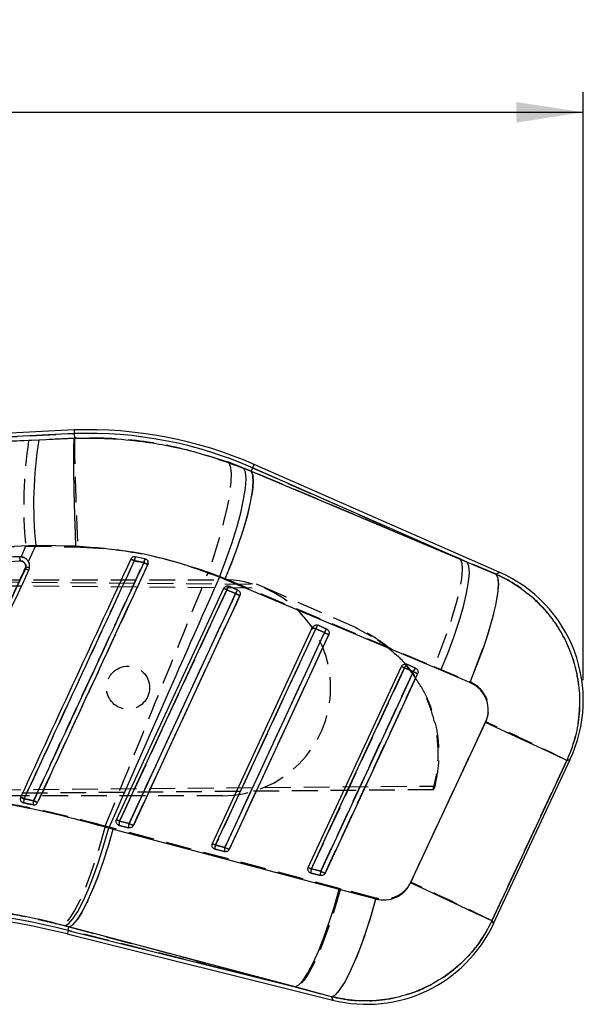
# Model space of a CAD drawing. Extents: x 44 to 619, y 29 to 390.
# Tile 11 of 13: x 323 to 365, y 317 to 390. Entities that reach past the tile are written whole.
import ezdxf

# ---------------------------------------------------------------- set-up
doc = ezdxf.new("R2010")
doc.units = 0
doc.header["$LTSCALE"] = 1.5
doc.linetypes.add('HIDDEN', pattern=[1.905, 1.27, -0.635])
doc.layers.get('0').update_dxf_attribs({"linetype": 'CONTINUOUS'})
doc.styles.add('SLDTEXTSTYLE0', font='TXT', dxfattribs={"width": 0.75})
doc.dimstyles.new('SLDDIMSTYLE1', dxfattribs={"dimtxt": 5.25, "dimasz": 4.953, "dimexe": 0, "dimexo": 0.0625, "dimgap": 1.3125, "dimtad": 1, "dimdec": 0, "dimrnd": 1e-09, "dimzin": 12, "dimtxsty": 'SLDTEXTSTYLE0', "dimsah": 1, "dimcen": 0.09, "dimazin": 3, "dimtfac": 1, "dimtdec": 0, "dimtofl": 0, "dimtmove": 0, "dimatfit": 3, "dimtolj": 1, "dimtzin": 12})

# ---------------------------------------------------------------- blocks, each defined once
blk = doc.blocks.new('_D_1')
at = {"color": 179, "linetype": 'CONTINUOUS'}
for p, q in [((83.985, 344.171), (83.984, 384.682)), ((365.185, 341.128), (365.185, 384.686)), ((83.984, 383.182), (365.185, 383.186))]:
    blk.add_line(p, q, dxfattribs=at)
for points in [[(83.984, 383.182), (88.937, 382.42), (88.937, 383.944)], [(365.185, 383.186), (360.232, 383.948), (360.232, 382.424)]]:
    blk.add_solid(points, dxfattribs=at)
at = {"color": 179, "linetype": 'CONTINUOUS', "insert": (211.351, 389.951, 0.1), "char_height": 5.25, "attachment_point": 1, "rotation": 0.0009, "style": 'SLDTEXTSTYLE0'}
blk.add_mtext('281', dxfattribs=at)

msp = doc.modelspace()

# ---------------------------------------------------------------- linework, layer by layer
at = {"color": 7, "linetype": 'CONTINUOUS'}
for p, q in [((327.496063, 359.654741), (269.84179, 356.637178)), ((327.496063, 359.654741), (327.507865, 359.383849)), ((327.507865, 359.383849), (276.200842, 356.698493)), ((324.872416, 358.917346), (327.522602, 359.043842)), ((327.507865, 359.383849), (327.522647, 359.044207)), ((327.522602, 359.043842), (327.522647, 359.044207)), ((340.038669, 356.827805), (340.594243, 356.597813)), ((340.705093, 356.850015), (340.594243, 356.597813)), ((356.586766, 349.869441), (340.705093, 356.850015)), ((358.998146, 349.105725), (340.814199, 357.098235)), ((340.594243, 356.597813), (356.586766, 349.869441)), ((324.106995, 349.910719), (324.654598, 351.09653)), ((327.629056, 351.04169), (324.654598, 351.09653)), ((332.738321, 350.110369), (332.023766, 350.256072)), ((332.799074, 350.090265), (332.738321, 350.110369)), ((323.919412, 349.50451), (323.883895, 349.375771)), ((356.586766, 349.869441), (358.720031, 348.975319)), ((338.656124, 348.582709), (338.250067, 348.748792)), ((330.630813, 330.787712), (338.569042, 347.927658)), ((354.647424, 341.853214), (338.656124, 348.582709)), ((338.947889, 348.086404), (338.967245, 348.078704)), ((338.967245, 348.078704), (339.61488, 347.794045)), ((338.795971, 347.822556), (339.443606, 347.537899)), ((337.73027, 329.017099), (345.149066, 345.035497)), ((345.528018, 345.194208), (345.54727, 345.186543)), ((345.54727, 345.186543), (346.194904, 344.901884)), ((345.376011, 344.93041), (346.023645, 344.645754)), ((344.829735, 327.246487), (351.729091, 342.143336)), ((351.956051, 342.03827), (351.729091, 342.143336)), ((352.108192, 342.301996), (352.127295, 342.29438)), ((352.127295, 342.29438), (352.774929, 342.009721)), ((351.956051, 342.03827), (352.603685, 341.753613)), ((356.778529, 340.954693), (354.647424, 341.853214)), ((352.402266, 326.105605), (357.942935, 337.991104)), ((358.542156, 323.088593), (364.214983, 335.251839)), ((323.661942, 332.06602), (323.74895, 332.033569)), ((330.830936, 330.365303), (330.754776, 330.39609)), ((331.556458, 330.508356), (330.857698, 330.682626)), ((330.051866, 330.178974), (330.386352, 330.090858)), ((330.386352, 330.090858), (347.119969, 325.636218)), ((331.529696, 330.191032), (330.830936, 330.365303)), ((337.930393, 328.594693), (337.854143, 328.62553)), ((338.629153, 328.420422), (337.930393, 328.594693)), ((338.655915, 328.737764), (337.95717, 328.912033)), ((345.05662, 327.141449), (344.829735, 327.246487)), ((345.029857, 326.824083), (344.953474, 326.854994)), ((345.728617, 326.649813), (345.029857, 326.824083)), ((345.75538, 326.967181), (345.05662, 327.141449)), ((347.119969, 325.636218), (349.83195, 324.91613)), ((327.111099, 322.852386), (326.816563, 322.930628)), ((327.045452, 322.589173), (327.111099, 322.852386)), ((327.045452, 322.589173), (343.844678, 318.399431)), ((343.844678, 318.399431), (327.111099, 322.852386)), ((326.979842, 322.326092), (346.654143, 317.419304)), ((346.555304, 317.674613), (343.844678, 318.399431))]:
    msp.add_line(p, q, dxfattribs=at)
at = {"color": 7, "linetype": 'HIDDEN'}
for p, q in [((275.721472, 356.673403), (327.507865, 359.383849)), ((324.125882, 358.878667), (275.721472, 356.673403)), ((327.522684, 359.043067), (324.125882, 358.878667)), ((327.522692, 359.043239), (327.522684, 359.043067)), ((340.599429, 356.609611), (338.912707, 357.268563)), ((340.705093, 356.850015), (340.599429, 356.609611)), ((340.705093, 356.850015), (356.066834, 350.097975)), ((356.066834, 350.097975), (340.599429, 356.609611)), ((323.905412, 351.050044), (323.57001, 350.262027)), ((323.905412, 351.050044), (327.757102, 350.994095)), ((323.402304, 350.263409), (323.465396, 350.265799)), ((323.774215, 350.207768), (323.835518, 350.172322)), ((358.730491, 348.980226), (356.066834, 350.097975)), ((323.499944, 349.952435), (323.437151, 349.949917)), ((324.083213, 349.947203), (324.164707, 349.766623)), ((264.358554, 348.90678), (341.002416, 348.232659)), ((337.432336, 349.129908), (338.664945, 348.65411)), ((338.664945, 348.65411), (354.128432, 342.138777)), ((264.484897, 348.568222), (338.483583, 348.563144)), ((264.484901, 348.607659), (341.639605, 347.952588)), ((338.966917, 348.078812), (338.937056, 348.090051)), ((339.614552, 347.794153), (338.966917, 348.078812)), ((341.639605, 347.952588), (341.002416, 348.232659)), ((348.441284, 344.963005), (341.639605, 347.952588)), ((339.443471, 347.53567), (338.795837, 347.820325)), ((345.546957, 345.186647), (345.517438, 345.19778)), ((346.194592, 344.901988), (345.546957, 345.186647)), ((348.348063, 345.003979), (349.507492, 344.374714)), ((346.023541, 344.643559), (345.375907, 344.928212)), ((352.126997, 342.294481), (352.097955, 342.305461)), ((352.774631, 342.009822), (352.126997, 342.294481)), ((354.128432, 342.138777), (356.788557, 341.014946)), ((352.603641, 341.751471), (351.955991, 342.036121)), ((354.095098, 333.006562), (264.357407, 332.229592)), ((264.483798, 332.528695), (354.221862, 333.278286)), ((354.095098, 333.006562), (354.221862, 333.278286)), ((338.482481, 332.563143), (264.483798, 332.568223)), ((323.748972, 332.033555), (323.680166, 332.056607)), ((330.76546, 330.3902), (330.831316, 330.365098)), ((330.857475, 330.680424), (331.556235, 330.506159)), ((330.392335, 330.149108), (329.801087, 330.303649)), ((347.207602, 325.670533), (330.392335, 330.149108)), ((330.831316, 330.365098), (331.530076, 330.190828)), ((337.864604, 328.619756), (337.930765, 328.594492)), ((337.930765, 328.594492), (338.629525, 328.420222)), ((337.956947, 328.909878), (338.655692, 328.735614)), ((344.963592, 326.849392), (345.030215, 326.823888)), ((345.030215, 326.823888), (345.728975, 326.649618)), ((345.056411, 327.139362), (345.755156, 326.965103)), ((349.837478, 324.971274), (347.207602, 325.670533)), ((326.590333, 322.989084), (327.110987, 322.851934)), ((327.045452, 322.589173), (327.110987, 322.851934)), ((343.926128, 318.379116), (327.045452, 322.589173)), ((327.110987, 322.851934), (343.926128, 318.379116)), ((343.926128, 318.379116), (346.554589, 317.676467))]:
    msp.add_line(p, q, dxfattribs=at)
at = {"color": 7, "linetype": 'HIDDEN', "flags": 128}
for points in [[(338.912707, 357.268563), (339.056473, 356.974727), (339.11949, 356.480839), (339.100015, 355.800441), (338.998597, 354.952196), (338.81801, 353.959361), (338.5632, 352.849169), (338.241171, 351.652062), (337.860745, 350.400871), (337.432336, 349.129908)], [(340.705093, 356.850015), (340.752807, 356.95857), (340.786915, 357.036149), (340.807375, 357.082712), (340.814199, 357.098235)], [(340.599429, 356.609611), (340.724912, 356.310332), (340.759006, 355.81894), (340.700787, 355.148716), (340.551835, 354.317782), (340.316158, 353.348604), (340.000149, 352.267383), (339.612346, 351.103347), (339.16324, 349.887971), (338.664945, 348.65411)], [(356.066834, 350.097975), (356.192019, 349.798672), (356.22574, 349.307099), (356.167104, 348.636556), (356.01769, 347.805185), (355.781522, 346.835481), (355.465006, 345.753683), (355.076712, 344.58906), (354.627129, 343.373124), (354.128432, 342.138777)], [(358.730491, 348.980226), (358.860146, 348.688614), (358.897146, 348.202238), (358.840477, 347.534409), (358.691689, 346.703393), (358.454835, 345.731931), (358.136427, 344.646595), (357.745152, 343.477085), (357.291725, 342.255393), (356.788557, 341.014946)], [(358.998146, 349.105725), (358.969536, 349.09231), (358.730491, 348.980226)], [(338.795837, 347.820325), (338.539895, 347.26773), (337.516155, 345.057353), (333.421204, 336.215844), (330.857475, 330.680424)], [(331.556235, 330.506159), (331.81217, 331.058754), (332.835902, 333.26913), (336.930853, 342.110639), (339.443471, 347.53567)], [(331.87687, 330.359513), (332.132798, 330.912109), (333.15653, 333.122492), (337.251436, 341.964023), (339.76401, 347.389061)], [(345.375907, 344.928212), (345.119965, 344.375618), (344.096225, 342.165241), (340.001237, 333.323731), (337.956947, 328.909878)], [(338.655692, 328.735614), (338.911634, 329.288208), (339.935389, 331.498586), (344.030362, 340.340095), (346.023541, 344.643559)], [(338.976335, 328.588914), (339.232262, 329.14151), (340.255987, 331.351896), (344.350916, 340.193437), (346.34405, 344.49691)], [(351.955991, 342.036121), (351.700049, 341.483526), (350.676295, 339.273149), (346.581262, 330.431643), (345.056411, 327.139362)], [(345.755156, 326.965103), (346.011099, 327.517697), (347.034868, 329.728073), (351.129901, 338.56958), (352.603641, 341.751471)], [(346.0758, 326.818321), (346.331727, 327.370918), (347.355467, 329.581307), (351.450395, 338.422863), (352.92409, 341.604764)], [(357.950237, 338.048887), (355.155345, 332.053505), (352.407541, 326.159136)], [(358.42311, 323.296222), (361.17525, 329.188719), (363.974523, 335.182212)], [(363.974523, 335.182212), (364.18913, 335.244351), (364.214983, 335.251839)], [(329.801087, 330.303649), (329.453279, 329.045011), (329.079945, 327.833697), (328.690861, 326.70138), (328.296181, 325.677665), (327.90624, 324.789319), (327.53123, 324.059568), (327.180948, 323.507493), (326.864559, 323.147527), (326.590333, 322.989084)], [(330.392335, 330.149108), (330.033068, 328.892036), (329.648528, 327.682354), (329.248782, 326.551755), (328.84432, 325.529865), (328.445722, 324.643459), (328.063447, 323.915763), (327.707503, 323.365843), (327.387218, 323.008109), (327.110987, 322.851934)], [(347.207602, 325.670533), (346.848335, 324.414184), (346.463811, 323.205312), (346.064102, 322.075561), (345.65967, 321.054505), (345.261093, 320.168874), (344.878819, 319.44185), (344.52283, 318.892466), (344.202485, 318.535103), (343.926128, 318.379116)], [(349.837478, 324.971274), (349.477973, 323.708243), (349.092957, 322.493389), (348.692607, 321.358838), (348.287519, 320.33459), (347.888407, 319.44773), (347.505819, 318.721708), (347.14986, 318.175722), (346.829962, 317.82421), (346.554589, 317.676467)], [(358.542156, 323.088593), (358.528879, 323.111753), (358.42311, 323.296222)], [(346.554589, 317.676467), (346.642997, 317.448098), (346.654143, 317.419304)]]:
    msp.add_lwpolyline(points, dxfattribs=at)
at = {"color": 7, "linetype": 'CONTINUOUS', "flags": 128}
for points in [[(338.250067, 348.748792), (338.728916, 350.001518), (339.158517, 351.236614), (339.527112, 352.420209), (339.824584, 353.519859), (340.042766, 354.505403), (340.1757, 355.349818), (340.219718, 356.029956), (340.173613, 356.527163), (340.038669, 356.827805)], [(338.656124, 348.582709), (339.157935, 349.822592), (339.610126, 351.045279), (340.000343, 352.217404), (340.317946, 353.306988), (340.554264, 354.284288), (340.702843, 355.122639), (340.759646, 355.799167), (340.723124, 356.295405), (340.594243, 356.597813)], [(354.647424, 341.853214), (355.14937, 343.093244), (355.601695, 344.316101), (355.99206, 345.488407), (356.309828, 346.578164), (356.546294, 347.555624), (356.695038, 348.394111), (356.75196, 349.070733), (356.715542, 349.567026), (356.586766, 349.869441)], [(358.720031, 348.975319), (358.852532, 348.679166), (358.891707, 348.187128), (358.836469, 347.512754), (358.688351, 346.674616), (358.451408, 345.695792), (358.13218, 344.603241), (357.739475, 343.427045), (357.284066, 342.199596), (356.778529, 340.954693)], [(338.795971, 347.822556), (338.749673, 347.843995), (338.706281, 347.864099), (338.667061, 347.88226), (338.633236, 347.897928), (338.605803, 347.910635), (338.585582, 347.919997), (338.573214, 347.925728), (338.569042, 347.927658)], [(330.857698, 330.682626), (331.11364, 331.235235), (332.137387, 333.445671), (336.23239, 342.287416), (338.795971, 347.822556)], [(339.443606, 347.537899), (339.187663, 346.98529), (338.163909, 344.774855), (334.068906, 335.93311), (331.556458, 330.508356)], [(339.76401, 347.389506), (339.508068, 346.836897), (338.484328, 344.62646), (334.389325, 335.784709), (331.876893, 330.359952)], [(339.76401, 347.389506), (339.748528, 347.396677), (339.72342, 347.408302), (339.689654, 347.423947), (339.648467, 347.44302), (339.601424, 347.464804), (339.550313, 347.48848), (339.497041, 347.513154), (339.443606, 347.537899)], [(345.149066, 345.035497), (345.153239, 345.033569), (345.165622, 345.02784), (345.185828, 345.018482), (345.213261, 345.005779), (345.247101, 344.99011), (345.286306, 344.971951), (345.329713, 344.951849), (345.376011, 344.93041)], [(337.95717, 328.912033), (338.213097, 329.464641), (339.236852, 331.675077), (343.33187, 340.516817), (345.376011, 344.93041)], [(346.023645, 344.645754), (345.767703, 344.093144), (344.743949, 341.882709), (340.648931, 333.040969), (338.655915, 328.737764)], [(346.344035, 344.497349), (346.088108, 343.94474), (345.064353, 341.734301), (340.96935, 332.892553), (338.97635, 328.589344)], [(346.023645, 344.645754), (346.077066, 344.621008), (346.130353, 344.596332), (346.181464, 344.572656), (346.228507, 344.55087), (346.269679, 344.531797), (346.303459, 344.516151), (346.328553, 344.504522), (346.344035, 344.497349)], [(345.05662, 327.141449), (345.312562, 327.694057), (346.336317, 329.904491), (350.431349, 338.746225), (351.956051, 342.03827)], [(352.603685, 341.753613), (352.347758, 341.201006), (351.323988, 338.990571), (347.228956, 330.148838), (345.75538, 326.967181)], [(352.924075, 341.605192), (352.668133, 341.052583), (351.644378, 338.842146), (347.549375, 330.000398), (346.075814, 326.818737)], [(352.603685, 341.753613), (352.657121, 341.728868), (352.710393, 341.704192), (352.761518, 341.680516), (352.808546, 341.658728), (352.849718, 341.639649), (352.883499, 341.624001), (352.908593, 341.612369), (352.924075, 341.605192)], [(363.966566, 335.179911), (363.778305, 335.268023), (363.396626, 335.44634), (362.831827, 335.710038), (362.099212, 336.051984), (361.218583, 336.462928), (360.213783, 336.931756), (359.111961, 337.445783), (357.942935, 337.991104)], [(363.966566, 335.179911), (361.172687, 329.189757), (358.423528, 323.295489)], [(330.857698, 330.682626), (330.811415, 330.704062), (330.768015, 330.724162), (330.72881, 330.74232), (330.694985, 330.757987), (330.667552, 330.770692), (330.647346, 330.780051), (330.634978, 330.785781), (330.630813, 330.787712)], [(331.876893, 330.359952), (331.861403, 330.367125), (331.836295, 330.378754), (331.802506, 330.3944), (331.761319, 330.413476), (331.714284, 330.435261), (331.663165, 330.458937), (331.609886, 330.483612), (331.556458, 330.508356)], [(326.816563, 322.930628), (327.091631, 323.086436), (327.409256, 323.441848), (327.761222, 323.987653), (328.138393, 324.709706), (328.530994, 325.589298), (328.928869, 326.603636), (329.321686, 327.726434), (329.699282, 328.928597), (330.051866, 330.178974)], [(327.111099, 322.852386), (327.387337, 323.006899), (327.707198, 323.361038), (328.062374, 323.905615), (328.443658, 324.626501), (328.841161, 325.504992), (329.244558, 326.518295), (329.643388, 327.640122), (330.027309, 328.841365), (330.386352, 330.090858)], [(337.73027, 329.017099), (337.734442, 329.015172), (337.74681, 329.009444), (337.767016, 329.000088), (337.794449, 328.987386), (337.828275, 328.971721), (337.86748, 328.953566), (337.910872, 328.933468), (337.95717, 328.912033)], [(338.655915, 328.737764), (338.709351, 328.713019), (338.762623, 328.688344), (338.813748, 328.664667), (338.860791, 328.64288), (338.901978, 328.623802), (338.935759, 328.608152), (338.960868, 328.59652), (338.97635, 328.589344)], [(345.75538, 326.967181), (345.808815, 326.942437), (345.862087, 326.917762), (345.913213, 326.894083), (345.960241, 326.872293), (346.001428, 326.853212), (346.035224, 326.837558), (346.060332, 326.82592), (346.075814, 326.818737)], [(358.423528, 323.295489), (358.235296, 323.383593), (357.853737, 323.561851), (357.289177, 323.825444), (356.556874, 324.167247), (355.676633, 324.578017), (354.67225, 325.046651), (353.57086, 325.560478), (352.402266, 326.105605)], [(343.844678, 318.399431), (344.120946, 318.553889), (344.440829, 318.90792), (344.796013, 319.452341), (345.177304, 320.17303), (345.574793, 321.051294), (345.978182, 322.064354), (346.377012, 323.185933), (346.760925, 324.386938), (347.119969, 325.636218)], [(346.555304, 317.674613), (346.830543, 317.820602), (347.14992, 318.16867), (347.505059, 318.709692), (347.886648, 319.429484), (348.284688, 320.309175), (348.688748, 321.325703), (349.088233, 322.452416), (349.472653, 323.659776), (349.83195, 324.91613)]]:
    msp.add_lwpolyline(points, dxfattribs=at)
at = {"color": 8, "linetype": 'CONTINUOUS', "flags": 128}
for points in [[(340.814199, 357.098235), (340.807375, 357.082712), (340.786915, 357.036149), (340.752807, 356.95857), (340.705093, 356.850015)], [(358.720031, 348.975319), (358.966049, 349.090673), (358.998146, 349.105725)], [(364.214983, 335.251839), (364.186477, 335.243584), (363.966566, 335.179911)], [(358.423528, 323.295489), (358.529013, 323.111509), (358.542156, 323.088593)], [(327.045452, 322.589173), (327.01676, 322.474116), (326.996256, 322.391894), (326.983948, 322.342545), (326.979842, 322.326092)], [(346.654143, 317.419304), (346.643236, 317.447479), (346.555304, 317.674613)]]:
    msp.add_lwpolyline(points, dxfattribs=at)
at = {"color": 7, "linetype": 'HIDDEN'}
msp.add_circle((331.483033, 340.563624), 1.6, dxfattribs=at)
at = {"color": 7, "linetype": 'CONTINUOUS'}
for centre, radius, start, end in [((328.556514, 329.210474), 30.462731, 66.27276477, 91.99691439), ((354.357352, 354.182719), 29.862655, 170.877445, 185.93188798), ((328.556514, 329.210474), 30.191592, 66.27276477, 91.99045993), ((322.370312, 349.985761), 1.13035, 358.29268362, 14.34371343), ((317.572822, 319.057512), 34.088163, 65.05069151, 65.5340641), ((333.348598, 349.774161), 1.409758, 160.01099969, 172.23585702), ((333.765299, 349.655891), 1.123046, 156.12871112, 171.48335677), ((317.646906, 335.746694), 14.988388, 64.34502409, 65.41004489), ((324.281654, 352.363795), 2.88214, 262.77967347, 268.33905624), ((310.188924, 301.091349), 53.660088, 64.90277362, 65.24953716), ((354.832281, 339.62785), 10.353, 334.74204466, 66.44649815), ((339.261716, 347.696469), 0.48251, 127.61042285, 164.85190373), ((339.909348, 347.411811), 0.482509, 127.61026956, 164.85167199), ((345.841607, 344.804418), 0.482341, 127.60572412, 164.85812895), ((346.489375, 344.519669), 0.482495, 127.61177321, 164.85169482), ((352.421762, 341.912184), 0.482477, 127.61282748, 164.85101199), ((353.069383, 341.627534), 0.482463, 127.61215226, 164.85130213), ((312.01481, 307.041976), 27.906182, 65.02480678, 65.6194125), ((325.462862, 331.917141), 1.717862, 165.79569598, 176.11380131), ((325.809927, 331.846466), 1.355765, 165.11897321, 178.24886771), ((307.046197, 294.293151), 41.727037, 64.8308034, 65.27417978), ((331.366593, 330.479917), 0.547782, 158.28100882, 192.07735039), ((332.065356, 330.305646), 0.547785, 158.28104387, 192.07734351), ((338.465953, 328.709302), 0.547686, 158.27454787, 192.07897547), ((339.164924, 328.535038), 0.547893, 158.2838041, 192.07511837), ((345.565711, 326.938707), 0.547976, 158.28547764, 192.07417696), ((346.26438, 326.764446), 0.547889, 158.28259439, 192.07714467), ((312.614251, 264.725697), 59.364769, 75.99606742, 89.99611883), ((312.614251, 264.725697), 59.635908, 75.99606742, 89.99464199), ((349.159449, 327.464603), 10.353, 255.77865422, 335.20444411)]:
    msp.add_arc(centre, radius, start, end, dxfattribs=at)
at = {"color": 7, "linetype": 'HIDDEN'}
for centre, radius, start, end in [((355.52498, 354.076987), 31.764122, 171.30545236, 185.46826634), ((328.556514, 329.210474), 30.191592, 66.27276477, 91.99045993), ((322.364297, 349.985817), 1.136138, 358.31632151, 14.26656731), ((347.414511, 383.550222), 36.975363, 244.83312006, 245.27199784), ((333.050457, 349.830641), 1.111344, 157.49229557, 173.03749273), ((333.569511, 349.698057), 0.927834, 153.61627415, 172.27051945), ((318.028127, 336.576433), 14.075406, 64.28153424, 65.43078005), ((349.848566, 386.801349), 40.782308, 245.05716986, 245.5190233), ((338.483033, 340.563143), 8, 269.99606742, 89.99606742), ((342.287209, 355.490901), 8.427776, 243.82079534, 245.5266677), ((339.276275, 347.688204), 0.498274, 128.37891092, 164.62367693), ((339.923956, 347.403512), 0.498328, 128.38077359, 164.62105417), ((347.550202, 364.836151), 19.105646, 244.89295723, 245.95000979), ((348.965276, 352.810955), 8.661478, 243.85810694, 245.51807896), ((345.856189, 344.796151), 0.498107, 128.37554596, 164.62558777), ((346.503945, 344.511409), 0.498249, 128.38057319, 164.61942016), ((354.386021, 362.496533), 19.714456, 244.90122112, 245.92560035), ((355.709403, 350.273144), 9.051886, 243.9138715, 245.50239885), ((352.436232, 341.904028), 0.498076, 128.3788999, 164.62081209), ((353.083674, 341.61952), 0.497838, 128.37226049, 164.63014623), ((361.357916, 360.449883), 20.646257, 244.91181182, 245.88987414), ((237.959199, 78.125639), 286.282978, 63.88479346, 65.2200508), ((359.067795, 408.722928), 84.135142, 245.01774543, 245.21434206), ((325.327571, 331.944429), 1.581112, 165.58225927, 176.76856292), ((325.718813, 331.8645), 1.264204, 164.89293179, 178.94054079), ((351.35648, 390.051357), 63.787442, 245.09863101, 245.38944322), ((334.312466, 338.27271), 8.341448, 243.80876774, 245.53132913), ((331.35746, 330.480198), 0.538587, 158.17566797, 192.33970849), ((332.056235, 330.30593), 0.538602, 158.17597416, 192.33954172), ((339.617109, 347.707086), 18.996041, 244.89079295, 245.95425718), ((341.502265, 336.698251), 8.557339, 243.84566078, 245.52466187), ((338.456999, 328.709587), 0.538674, 158.17195676, 192.33713832), ((339.155981, 328.535326), 0.538892, 158.18159541, 192.33307197), ((346.970862, 346.486363), 19.601814, 244.8997048, 245.93038839), ((348.77292, 335.296923), 8.964275, 243.90391435, 245.50642683), ((345.556794, 326.938987), 0.539012, 158.17666716, 192.32970193), ((346.25579, 326.764728), 0.539245, 158.18658654, 192.32547879), ((354.478754, 345.598065), 20.573974, 244.91190006, 245.89397564), ((232.884501, 67.265307), 285.15219, 63.88008678, 65.21873302), ((312.614251, 264.725697), 59.635908, 75.99606742, 89.99464199)]:
    msp.add_arc(centre, radius, start, end, dxfattribs=at)
at = {"color": 7, "linetype": 'CONTINUOUS'}
for points, knots in [([(276.200842, 356.698493), (280.988524, 356.917058), (297.213228, 357.65774), (313.436443, 358.396549), (324.872416, 358.917346)], [0, 0, 0, 0, 0.295085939, 1, 1, 1, 1]), ([(327.629056, 351.04169), (327.627236, 351.088344), (327.614292, 351.420241), (327.585078, 352.20688), (327.545997, 353.380809), (327.510068, 354.65423), (327.484258, 355.820852), (327.468975, 356.852022), (327.465125, 357.713769), (327.47265, 358.383301), (327.490968, 358.854657), (327.512057, 358.980781), (327.522602, 359.043842)], [0, 0, 0, 0, 0.011732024, 0.08346014, 0.198031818, 0.312603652, 0.427171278, 0.541738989, 0.65630426, 0.77086933, 0.885434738, 1, 1, 1, 1]), ([(327.522647, 359.044207), (328.365043, 359.051862), (330.056238, 359.06723), (333.016483, 358.779795), (336.400314, 358.142348), (338.818619, 357.268611), (340.038669, 356.827805)], [0, 0, 0, 0, 0.196932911, 0.3953624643, 0.6949566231, 1, 1, 1, 1]), ([(324.654598, 351.09653), (313.222629, 350.541757), (297.00575, 349.754781), (280.789194, 348.930425), (276.004378, 348.687192)], [0, 0, 0, 0, 0.704942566, 1, 1, 1, 1]), ([(338.250067, 348.748792), (337.219246, 349.129515), (335.141849, 349.896778), (331.577138, 350.736397), (329.039246, 350.932644), (327.629056, 351.04169)], [0, 0, 0, 0, 0.304423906, 0.613500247, 1, 1, 1, 1]), ([(323.465426, 350.265792), (323.263187, 350.258136), (322.251997, 350.21986), (318.004987, 350.059067), (301.41193, 349.430303), (285.626381, 348.828822), (273.076963, 348.350648)], [0, 0, 0, 0, 0.012041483, 0.060207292, 0.252870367, 1, 1, 1, 1]), ([(323.782776, 350.203987), (323.706685, 350.230572), (323.603096, 350.266763), (323.494305, 350.265995), (323.465426, 350.265792)], [0, 0, 0, 0, 0.73454774, 1, 1, 1, 1]), ([(331.690509, 350.084819), (330.331139, 347.147284), (327.612399, 341.272214), (324.89371, 335.397128), (323.534366, 332.459585)], [0, 0, 0, 0, 0.500000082, 1, 1, 1, 1]), ([(324.106995, 349.910719), (324.100631, 349.921337), (324.053428, 350.000081), (323.951629, 350.113396), (323.832112, 350.177518), (323.782776, 350.203987)], [0, 0, 0, 0, 0.083842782, 0.6218122, 1, 1, 1, 1]), ([(332.023766, 350.256072), (331.989461, 350.259179), (331.920848, 350.265391), (331.821905, 350.230619), (331.739671, 350.169835), (331.706478, 350.112434), (331.690509, 350.084819)], [0, 0, 0, 0, 0.2547557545, 0.5095234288, 0.7640401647, 1, 1, 1, 1]), ([(332.949151, 349.685352), (332.960004, 349.715947), (332.982344, 349.778923), (332.975298, 349.881914), (332.936046, 349.977502), (332.873364, 350.04984), (332.821219, 350.078215), (332.799074, 350.090265)], [0, 0, 0, 0, 0.201753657, 0.41529034, 0.628827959, 0.842364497, 1, 1, 1, 1]), ([(273.111548, 348.044476), (281.510121, 348.363068), (298.307203, 349.000252), (315.102529, 349.634807), (323.50016, 349.952083)], [0, 0, 0, 0, 0.500001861, 1, 1, 1, 1]), ([(316.693265, 333.855812), (318.623614, 338.036085), (321.032338, 343.252306), (323.44104, 348.468555), (323.919412, 349.50451)], [0, 0, 0, 0, 0.801398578, 1, 1, 1, 1]), ([(323.883895, 349.375771), (322.691777, 346.800076), (320.307543, 341.648688), (317.92349, 336.497235), (316.731464, 333.921511)], [0, 0, 0, 0, 0.500000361, 1, 1, 1, 1]), ([(323.50016, 349.952083), (323.549506, 349.948741), (323.644769, 349.942289), (323.770404, 349.871828), (323.863161, 349.770025), (323.920108, 349.641948), (323.919644, 349.550323), (323.919412, 349.50451)], [0, 0, 0, 0, 0.212402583, 0.410041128, 0.607015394, 0.803505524, 1, 1, 1, 1]), ([(323.79752, 332.33867), (323.88275, 332.52291), (324.308899, 333.444113), (326.098789, 337.313137), (328.31429, 342.102127), (330.60622, 347.056241), (331.534418, 349.062527), (331.951764, 349.964613)], [0, 0, 0, 0, 0.031358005, 0.156790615, 0.658520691, 0.846460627, 1, 1, 1, 1]), ([(324.136142, 349.25749), (324.162296, 349.332935), (324.214604, 349.483824), (324.197603, 349.716998), (324.135467, 349.849845), (324.106995, 349.910719)], [0, 0, 0, 0, 0.351407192, 0.702799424, 1, 1, 1, 1]), ([(332.654637, 349.82221), (332.569399, 349.637972), (332.143214, 348.716784), (330.353267, 344.847779), (328.136949, 340.057106), (325.844815, 335.102433), (324.916421, 333.095585), (324.499633, 332.194644)], [0, 0, 0, 0, 0.031355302, 0.15677628, 0.658460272, 0.846671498, 1, 1, 1, 1]), ([(324.792404, 332.058449), (324.877383, 332.242095), (325.303361, 333.162667), (327.093364, 337.030931), (329.727287, 342.722925), (332.02024, 347.677982), (332.949151, 349.685352)], [0, 0, 0, 0, 0.031255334, 0.15667547, 0.658356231, 1, 1, 1, 1]), ([(331.951764, 349.964613), (332.09791, 349.936386), (332.332705, 349.891036), (332.566402, 349.841074), (332.654637, 349.82221)], [0, 0, 0, 0, 0.622439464, 1, 1, 1, 1]), ([(316.981953, 333.803779), (318.17429, 336.379406), (320.558963, 341.53066), (322.943749, 346.68188), (324.136142, 349.25749)], [0, 0, 0, 0, 0.500000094, 1, 1, 1, 1]), ([(338.250067, 348.748792), (337.099252, 346.150551), (334.359055, 339.963903), (331.633028, 333.771006), (330.051866, 330.178974)], [0, 0, 0, 0, 0.419975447, 1, 1, 1, 1]), ([(358.720031, 348.975319), (358.754591, 348.959928), (359.344321, 348.69728), (360.440515, 348.073908), (361.852127, 346.915492), (363.031422, 345.528788), (364.034843, 343.832075), (364.672079, 342.000268), (364.939932, 340.128596), (364.903532, 338.433873), (364.602792, 336.756325), (364.178642, 335.705383), (363.966566, 335.179911)], [0, 0, 0, 0, 0.00691299, 0.117964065, 0.22901458, 0.338921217, 0.448826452, 0.587594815, 0.690333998, 0.793072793, 0.896536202, 1, 1, 1, 1]), ([(338.569042, 347.927658), (338.586244, 347.956969), (338.620643, 348.015582), (338.705044, 348.075978), (338.802632, 348.106814), (338.887018, 348.105166), (338.933661, 348.090789), (338.947889, 348.086404)], [0, 0, 0, 0, 0.223322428, 0.446583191, 0.671450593, 0.899780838, 1, 1, 1, 1]), ([(339.61488, 347.794045), (339.638485, 347.781327), (339.691771, 347.752617), (339.75399, 347.678647), (339.791478, 347.583152), (339.796958, 347.481268), (339.774683, 347.41923), (339.76401, 347.389506)], [0, 0, 0, 0, 0.168678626, 0.380758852, 0.592839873, 0.804920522, 1, 1, 1, 1]), ([(345.149066, 345.035497), (345.166269, 345.064808), (345.200668, 345.123421), (345.285069, 345.183818), (345.382657, 345.214652), (345.467081, 345.213008), (345.513756, 345.198608), (345.528018, 345.194208)], [0, 0, 0, 0, 0.223267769, 0.446473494, 0.671284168, 0.899557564, 1, 1, 1, 1]), ([(346.194904, 344.901884), (346.218543, 344.889147), (346.271862, 344.860418), (346.334076, 344.786393), (346.371531, 344.690888), (346.376986, 344.589036), (346.354705, 344.527037), (346.344035, 344.497349)], [0, 0, 0, 0, 0.168909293, 0.380980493, 0.593060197, 0.805138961, 1, 1, 1, 1]), ([(351.729091, 342.143336), (351.746293, 342.172647), (351.780693, 342.23126), (351.865094, 342.291656), (351.962678, 342.322492), (352.047153, 342.320841), (352.093876, 342.306416), (352.108192, 342.301996)], [0, 0, 0, 0, 0.223190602, 0.446318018, 0.671049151, 0.899209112, 1, 1, 1, 1]), ([(352.774929, 342.009721), (352.798612, 341.996956), (352.851974, 341.968193), (352.914188, 341.894098), (352.951613, 341.798571), (352.956965, 341.696774), (352.934718, 341.634828), (352.924075, 341.605192)], [0, 0, 0, 0, 0.1692308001, 0.3813176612, 0.5934001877, 0.8054822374, 1, 1, 1, 1]), ([(357.942935, 337.991104), (357.943542, 337.992401), (358.0467, 338.213109), (358.178204, 338.691717), (358.13441, 339.350466), (357.906721, 339.978006), (357.490203, 340.563794), (357.019843, 340.822147), (356.778529, 340.954693)], [0, 0, 0, 0, 0.001202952, 0.20463744, 0.40804863, 0.546677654, 0.767425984, 1, 1, 1, 1]), ([(316.254508, 332.905822), (317.406623, 332.764769), (319.710803, 332.482672), (323.178819, 331.865134), (326.643011, 331.114728), (328.915589, 330.49089), (330.051866, 330.178974)], [0, 0, 0, 0, 0.2468891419, 0.4937673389, 0.7468862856, 1, 1, 1, 1]), ([(323.534366, 332.459585), (323.523047, 332.427123), (323.500411, 332.362201), (323.509704, 332.257443), (323.550778, 332.162448), (323.60789, 332.099504), (323.649412, 332.073782), (323.661942, 332.06602)], [0, 0, 0, 0, 0.225501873, 0.45099701, 0.676592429, 0.902404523, 1, 1, 1, 1]), ([(323.74895, 332.033569), (323.945839, 331.992934), (324.181174, 331.944364), (324.416372, 331.895826), (324.454796, 331.887896)], [0, 0, 0, 0, 0.836631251, 1, 1, 1, 1]), ([(324.499633, 332.194644), (324.364981, 332.222266), (324.131003, 332.270262), (323.896899, 332.318285), (323.79752, 332.33867)], [0, 0, 0, 0, 0.5754945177, 1, 1, 1, 1]), ([(324.454796, 331.887896), (324.458773, 331.887128), (324.496143, 331.879913), (324.569995, 331.880535), (324.667455, 331.915653), (324.746245, 331.977425), (324.777816, 332.032843), (324.792404, 332.058449)], [0, 0, 0, 0, 0.029942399, 0.281320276, 0.532704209, 0.784086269, 1, 1, 1, 1]), ([(330.754776, 330.39609), (330.72654, 330.416365), (330.67006, 330.456923), (330.617168, 330.549479), (330.596922, 330.652134), (330.60831, 330.734129), (330.626171, 330.77666), (330.630813, 330.787712)], [0, 0, 0, 0, 0.232058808, 0.4641901, 0.694196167, 0.920531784, 1, 1, 1, 1]), ([(331.876893, 330.359952), (331.859502, 330.330279), (331.824719, 330.270932), (331.739534, 330.209927), (331.641532, 330.179098), (331.569132, 330.181672), (331.533095, 330.190225), (331.529696, 330.191032)], [0, 0, 0, 0, 0.243652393, 0.487313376, 0.730954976, 0.97462271, 1, 1, 1, 1]), ([(337.854143, 328.62553), (337.825913, 328.645815), (337.769446, 328.686388), (337.716607, 328.77897), (337.696379, 328.881629), (337.70781, 328.963579), (337.725646, 329.006079), (337.73027, 329.017099)], [0, 0, 0, 0, 0.232118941, 0.4642928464, 0.6943606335, 0.9207530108, 1, 1, 1, 1]), ([(338.97635, 328.589344), (338.975155, 328.586819), (338.959385, 328.553497), (338.916698, 328.49487), (338.831777, 328.435428), (338.732487, 328.407474), (338.66317, 328.412031), (338.629878, 328.420243), (338.629153, 328.420422)], [0, 0, 0, 0, 0.019971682, 0.263626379, 0.507288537, 0.750932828, 0.994576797, 1, 1, 1, 1]), ([(344.953474, 326.854994), (344.925259, 326.875294), (344.868819, 326.915903), (344.816011, 327.0085), (344.795824, 327.111174), (344.807301, 327.193066), (344.825127, 327.235515), (344.829735, 327.246487)], [0, 0, 0, 0, 0.232178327, 0.464447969, 0.69459534, 0.921065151, 1, 1, 1, 1]), ([(346.075814, 326.818737), (346.074595, 326.816168), (346.05877, 326.782818), (346.016067, 326.72415), (345.9311, 326.664752), (345.831807, 326.636864), (345.76252, 326.641402), (345.729293, 326.649645), (345.728617, 326.649813)], [0, 0, 0, 0, 0.020336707, 0.263975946, 0.507642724, 0.751292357, 0.994945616, 1, 1, 1, 1]), ([(349.83195, 324.91613), (349.838474, 324.914422), (350.085221, 324.849839), (350.598029, 324.805673), (351.228276, 324.967814), (351.776997, 325.282436), (352.15893, 325.650887), (352.33802, 325.98555), (352.402266, 326.105605)], [0, 0, 0, 0, 0.006657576, 0.251811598, 0.497180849, 0.631987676, 0.867980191, 1, 1, 1, 1]), ([(326.816563, 322.930628), (325.987922, 323.13587), (324.330617, 323.546363), (321.74695, 324.014702), (319.107919, 324.373276), (317.324397, 324.497783), (316.432592, 324.56004)], [0, 0, 0, 0, 0.245832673, 0.491672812, 0.745823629, 1, 1, 1, 1]), ([(358.423528, 323.295489), (358.125508, 322.739652), (357.560171, 321.685242), (356.399003, 320.349774), (355.047616, 319.200096), (353.493715, 318.298968), (351.79272, 317.681325), (350.064482, 317.367152), (348.293283, 317.333488), (347.134632, 317.560905), (346.555304, 317.674613)], [0, 0, 0, 0, 0.132849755, 0.252012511, 0.37117531, 0.506324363, 0.628859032, 0.751394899, 0.875696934, 1, 1, 1, 1])]:
    msp.add_open_spline(points, degree=3, knots=knots, dxfattribs=at)
at = {"color": 7, "linetype": 'HIDDEN'}
for points, knots in [([(327.522684, 359.043067), (327.519245, 358.980364), (327.512367, 358.854957), (327.51478, 358.384642), (327.526756, 357.716081), (327.548411, 356.855227), (327.579186, 355.824826), (327.61785, 354.658842), (327.663538, 353.38588), (327.708921, 352.194967), (327.741, 351.390333), (327.755205, 351.040768), (327.757102, 350.994095)], [0, 0, 0, 0, 0.114058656, 0.228117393, 0.342176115, 0.456234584, 0.570295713, 0.684356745, 0.798422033, 0.912486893, 0.988315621, 1, 1, 1, 1]), ([(338.912707, 357.268563), (337.434158, 357.722891), (334.436982, 358.643862), (330.560458, 359.077363), (328.243716, 359.051338), (327.522692, 359.043239)], [0, 0, 0, 0, 0.40141212, 0.813705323, 1, 1, 1, 1]), ([(275.523041, 348.658534), (276.343059, 348.700426), (292.470337, 349.524319), (308.597891, 350.307082), (323.905412, 351.050044)], [0, 0, 0, 0, 0.050846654, 1, 1, 1, 1]), ([(327.757102, 350.994095), (328.343621, 350.965211), (330.274527, 350.870118), (333.565138, 350.363933), (336.133453, 349.544382), (337.432336, 349.129908)], [0, 0, 0, 0, 0.177384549, 0.583975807, 1, 1, 1, 1]), ([(323.57001, 350.262027), (323.602579, 350.257271), (323.672686, 350.247034), (323.73881, 350.221461), (323.774215, 350.207768)], [0, 0, 0, 0, 0.4645759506, 1, 1, 1, 1]), ([(316.730883, 333.921993), (317.922459, 336.497912), (320.305613, 341.649751), (322.688918, 346.801547), (323.880572, 349.377446)], [0, 0, 0, 0, 0.499999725, 1, 1, 1, 1]), ([(323.880572, 349.377446), (323.896127, 349.422542), (323.926656, 349.511045), (323.912469, 349.652344), (323.856402, 349.778994), (323.760656, 349.878932), (323.637011, 349.944385), (323.545638, 349.949752), (323.499944, 349.952435)], [0, 0, 0, 0, 0.171946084, 0.337453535, 0.503116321, 0.668814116, 0.8343811, 1, 1, 1, 1]), ([(331.947308, 349.965358), (330.578517, 347.005294), (328.266496, 342.00546), (325.549499, 336.129699), (324.201275, 333.214012), (323.796254, 332.33811)], [0, 0, 0, 0, 0.503778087, 0.85092978, 1, 1, 1, 1]), ([(324.4983, 332.193981), (325.866512, 335.152884), (328.177587, 340.150829), (330.894875, 346.027106), (332.243935, 348.94449), (332.650107, 349.822847)], [0, 0, 0, 0, 0.5035308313, 0.8505244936, 1, 1, 1, 1]), ([(332.948741, 349.685416), (332.865004, 349.50445), (332.440274, 348.586556), (330.651552, 344.720959), (328.01648, 339.026255), (325.722407, 334.068471), (324.792307, 332.058405)], [0, 0, 0, 0, 0.030799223, 0.156219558, 0.657900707, 1, 1, 1, 1]), ([(332.650107, 349.822847), (332.563382, 349.841407), (332.329734, 349.891409), (332.094947, 349.936809), (331.947308, 349.965358)], [0, 0, 0, 0, 0.371176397, 1, 1, 1, 1]), ([(332.871508, 350.043247), (332.896056, 350.020283), (332.930031, 349.988501), (332.94435, 349.94504), (332.948324, 349.93298)], [0, 0, 0, 0, 0.722513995, 1, 1, 1, 1]), ([(332.973894, 349.773217), (332.97392, 349.7724), (332.97488, 349.741931), (332.961633, 349.713289), (332.948741, 349.685416)], [0, 0, 0, 0, 0.026831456, 1, 1, 1, 1]), ([(329.801087, 330.303649), (330.95609, 333.157285), (333.496587, 339.434022), (336.043399, 345.708202), (337.432336, 349.129908)], [0, 0, 0, 0, 0.454636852, 1, 1, 1, 1]), ([(363.974523, 335.182212), (364.061797, 335.381296), (364.378357, 336.103414), (364.755344, 337.417733), (364.964292, 339.114663), (364.884265, 340.813358), (364.521494, 342.539586), (363.852939, 344.202087), (362.888764, 345.73978), (361.709151, 347.059306), (360.321862, 348.180109), (359.260949, 348.713519), (358.730491, 348.980226)], [0, 0, 0, 0, 0.039752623, 0.144191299, 0.248629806, 0.351138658, 0.453647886, 0.569709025, 0.676652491, 0.783596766, 0.891798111, 1, 1, 1, 1]), ([(354.221862, 333.278286), (354.328083, 333.831353), (354.543605, 334.953526), (354.503875, 336.667607), (354.194645, 338.363965), (353.604963, 339.970249), (352.747625, 341.468052), (351.660713, 342.789302), (350.355054, 343.917214), (349.245288, 344.595959), (348.580263, 344.899558), (348.441284, 344.963005)], [0, 0, 0, 0, 0.1192152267, 0.2418878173, 0.3611029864, 0.4837751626, 0.6029957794, 0.7256733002, 0.8449015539, 0.9675870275, 1, 1, 1, 1]), ([(349.943351, 344.110582), (350.372362, 343.796991), (351.256134, 343.150987), (352.371834, 341.891506), (353.294454, 340.453417), (353.963792, 338.86145), (354.354834, 337.196057), (354.458014, 335.473998), (354.315511, 334.071966), (354.110937, 333.258595), (354.047444, 333.006149)], [0, 0, 0, 0, 0.125902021, 0.259360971, 0.396690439, 0.530141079, 0.667462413, 0.800898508, 0.938204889, 1, 1, 1, 1]), ([(356.788557, 341.014946), (356.794178, 341.012547), (357.031084, 340.911442), (357.468353, 340.629436), (357.869116, 340.111644), (358.111752, 339.526023), (358.195741, 338.896434), (358.087683, 338.35991), (357.969258, 338.09193), (357.950237, 338.048887)], [0, 0, 0, 0, 0.005214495, 0.219785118, 0.434651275, 0.550718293, 0.7539113, 0.960472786, 1, 1, 1, 1]), ([(329.801087, 330.303649), (328.705127, 330.595878), (326.513191, 331.180339), (323.120226, 331.897194), (319.666593, 332.496431), (317.33401, 332.770762), (316.167694, 332.90793)], [0, 0, 0, 0, 0.2468870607, 0.4937780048, 0.7468835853, 1, 1, 1, 1]), ([(324.454826, 331.887875), (324.260533, 331.927974), (324.025303, 331.976523), (323.789935, 332.025101), (323.748972, 332.033555)], [0, 0, 0, 0, 0.825965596, 1, 1, 1, 1]), ([(323.796254, 332.33811), (323.895978, 332.317637), (324.130066, 332.269581), (324.364016, 332.22155), (324.4983, 332.193981)], [0, 0, 0, 0, 0.426013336, 1, 1, 1, 1]), ([(352.407541, 326.159136), (352.28599, 325.947023), (352.163876, 325.733925), (351.826168, 325.385884), (351.487276, 325.13755), (350.85596, 324.90787), (350.306186, 324.868627), (349.944843, 324.947761), (349.837478, 324.971274)], [0, 0, 0, 0, 0.235156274, 0.236247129, 0.472332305, 0.635247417, 0.891622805, 1, 1, 1, 1]), ([(316.357169, 324.567524), (317.207402, 324.509816), (318.907797, 324.394404), (321.480417, 324.057565), (324.056816, 323.605074), (325.745835, 323.194412), (326.590333, 322.989084)], [0, 0, 0, 0, 0.246010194, 0.492000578, 0.746003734, 1, 1, 1, 1]), ([(346.554589, 317.676467), (347.048954, 317.57537), (348.134956, 317.353284), (349.856913, 317.351042), (351.814936, 317.665817), (353.642529, 318.359934), (355.259933, 319.366294), (356.535659, 320.486669), (357.626285, 321.796709), (358.157501, 322.796383), (358.42311, 323.296222)], [0, 0, 0, 0, 0.106309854, 0.233537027, 0.36076261, 0.52336044, 0.642348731, 0.761336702, 0.880668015, 1, 1, 1, 1])]:
    msp.add_open_spline(points, degree=3, knots=knots, dxfattribs=at)

# ---------------------------------------------------------------- dimensions: what is measured, and where the dimension line sits
at = {"color": 179, "linetype": 'CONTINUOUS'}
dim = msp.add_linear_dim(base=(365.184595, 383.185964), p1=(83.98469, 342.671137), p2=(365.185281, 339.62785), angle=0.0009017, dimstyle='SLDDIMSTYLE1', dxfattribs=at)
dim.commit()
dim.dimension.update_dxf_attribs({"geometry": '_D_1', "text_midpoint": (219.302384, 383.183668), "dimtype": 160})

doc.saveas('drawing.dxf')
